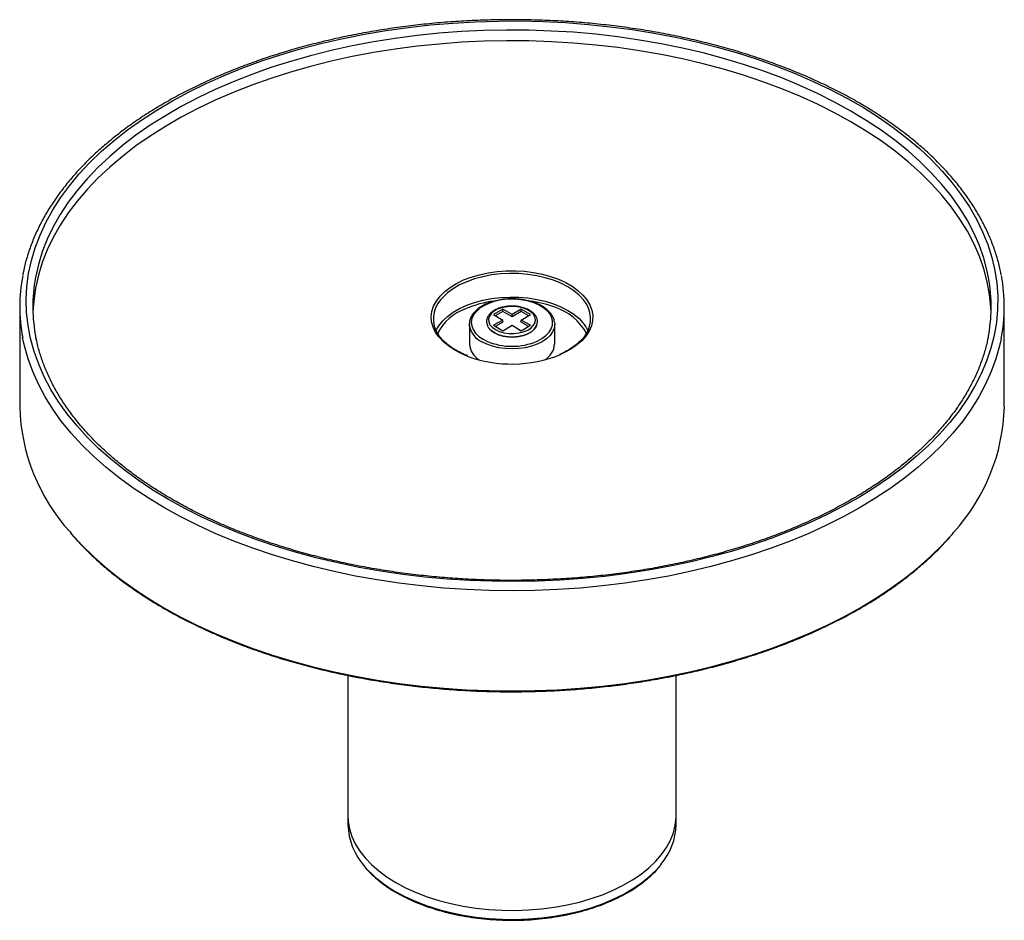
# Paper-space layout '_Isométrica' of a CAD drawing. Header units: millimetres. Extents: x -75 to 75, y -14 to 123.
import ezdxf

# ---------------------------------------------------------------- set-up
doc = ezdxf.new("R2010")
doc.units = ezdxf.units.MM

psp = doc.layouts.new('_Isométrica')

# ---------------------------------------------------------------- linework, layer by layer
at = {"color": 7, "linetype": 'Continuous', "lineweight": 25}
for p, q in [((-75, 79.2), (-75, 63.94)), ((-1.41, 78.8), (-2.83, 77.98)), ((-1.41, 78.47), (-2.55, 77.82)), ((0, 77.98), (-1.41, 78.8)), ((-1.41, 78.47), (-1.41, 78.8)), ((0, 77.65), (-1.41, 78.47)), ((1.41, 78.8), (0, 77.98)), ((1.41, 78.47), (0, 77.65)), ((2.83, 77.98), (1.41, 78.8)), ((1.41, 78.47), (1.41, 78.8)), ((2.55, 77.82), (1.41, 78.47)), ((75, 63.94), (75, 79.2)), ((-6.5, 76.51), (-6.5, 73.49)), ((-6.47, 76.17), (-6.5, 76.51)), ((-2.83, 77.98), (-1.41, 77.16)), ((-1.41, 77.16), (-2.83, 76.35)), ((-1.41, 76.84), (-2.55, 76.18)), ((-1.41, 76.84), (-1.41, 77.16)), ((0, 77.65), (0, 77.98)), ((1.41, 77.16), (2.83, 77.98)), ((2.83, 76.35), (1.41, 77.16)), ((1.41, 76.84), (1.41, 77.16)), ((2.55, 76.18), (1.41, 76.84)), ((6.47, 76.84), (6.5, 76.51)), ((6.5, 73.49), (6.5, 76.51)), ((-2.83, 76.35), (-1.41, 75.53)), ((-1.41, 75.53), (0, 76.35)), ((0, 76.35), (1.41, 75.53)), ((1.41, 75.53), (2.83, 76.35)), ((-25, 23), (-25, 0.24)), ((25, 0.24), (25, 23))]:
    psp.add_line(p, q, dxfattribs=at)
at = {"color": 8, "linetype": 'Continuous', "lineweight": 25}
psp.add_line((-4.38, 74.22), (-3.84, 73.94), dxfattribs=at)
at = {"color": 7, "linetype": 'Continuous', "lineweight": 25, "flags": 128}
for points in [[(-52.33, 49.81), (-54.7, 51.25), (-56.96, 52.75), (-59.1, 54.31), (-61.11, 55.93), (-62.98, 57.59), (-64.72, 59.31), (-66.32, 61.07), (-67.78, 62.87), (-69.08, 64.71), (-70.24, 66.58), (-71.25, 68.49), (-72.1, 70.41), (-72.8, 72.36), (-73.34, 74.32), (-73.72, 76.3), (-73.94, 78.28), (-74, 80.27), (-73.9, 82.26), (-73.64, 84.24), (-73.22, 86.21), (-72.64, 88.17), (-71.9, 90.11), (-71.01, 92.03), (-69.97, 93.93), (-68.77, 95.79), (-67.43, 97.62), (-65.93, 99.42), (-64.3, 101.17), (-62.53, 102.87), (-60.62, 104.52), (-58.58, 106.13), (-56.41, 107.67), (-54.12, 109.16), (-51.71, 110.58), (-49.19, 111.93), (-46.57, 113.22), (-43.84, 114.43), (-41.02, 115.58), (-38.11, 116.64), (-35.12, 117.62), (-32.05, 118.53), (-28.91, 119.34), (-25.71, 120.08), (-22.46, 120.73), (-19.15, 121.28), (-15.81, 121.75), (-12.43, 122.13), (-9.02, 122.42), (-5.59, 122.62), (-2.15, 122.72), (1.29, 122.73), (4.73, 122.65), (8.16, 122.48), (11.58, 122.21), (14.96, 121.86), (18.32, 121.41), (21.64, 120.87), (24.9, 120.25), (28.12, 119.54), (31.27, 118.74), (34.36, 117.86), (37.37, 116.89), (40.3, 115.85), (43.15, 114.73), (45.9, 113.53), (48.55, 112.26), (51.09, 110.92), (53.53, 109.52), (55.85, 108.05), (58.05, 106.52), (60.12, 104.93), (62.06, 103.29), (63.87, 101.6), (65.54, 99.86), (67.07, 98.07), (68.45, 96.25), (69.68, 94.4), (70.77, 92.51), (71.7, 90.6), (72.47, 88.66), (73.09, 86.7), (73.55, 84.73), (73.85, 82.75), (73.99, 80.77), (73.97, 78.78), (73.79, 76.79), (73.45, 74.81), (72.95, 72.85), (72.29, 70.9), (71.48, 68.96), (70.51, 67.06), (69.39, 65.18), (68.12, 63.33), (66.7, 61.52), (65.13, 59.75), (63.43, 58.02), (61.59, 56.34), (59.61, 54.71), (57.51, 53.14), (55.28, 51.62), (52.93, 50.17), (50.47, 48.78), (47.9, 47.46), (45.22, 46.21), (42.44, 45.03), (39.58, 43.93), (36.63, 42.9), (33.6, 41.96), (30.49, 41.1), (27.32, 40.32), (24.09, 39.63), (20.81, 39.03), (17.48, 38.51), (14.12, 38.09), (10.72, 37.75), (7.31, 37.51), (3.87, 37.36), (0.43, 37.3), (-3.01, 37.34), (-6.45, 37.46), (-9.87, 37.68), (-13.27, 37.99), (-16.65, 38.4), (-19.98, 38.89), (-23.28, 39.47), (-26.52, 40.14), (-29.7, 40.89), (-32.83, 41.73), (-35.88, 42.66), (-38.85, 43.66), (-41.74, 44.74), (-44.53, 45.9), (-47.24, 47.14), (-49.83, 48.44), (-52.33, 49.81)], [(72.99, 78.39), (72.95, 79.05), (72.75, 81.03), (72.39, 82.99), (71.87, 84.94), (71.2, 86.88), (70.36, 88.8), (69.37, 90.69), (68.23, 92.55), (66.94, 94.38), (65.5, 96.17), (63.92, 97.93), (62.2, 99.63), (60.34, 101.29), (58.35, 102.9), (56.23, 104.45), (53.98, 105.94), (51.62, 107.37), (49.14, 108.73), (46.56, 110.03), (43.87, 111.25), (41.09, 112.4), (38.22, 113.48), (35.26, 114.47), (32.22, 115.39), (29.12, 116.22), (25.95, 116.96), (22.72, 117.62), (19.44, 118.19), (16.12, 118.67), (12.77, 119.06), (9.39, 119.36), (5.98, 119.57), (2.57, 119.69), (-0.86, 119.71), (-4.28, 119.64), (-7.69, 119.48), (-11.08, 119.22), (-14.45, 118.88), (-17.79, 118.44), (-21.09, 117.92), (-24.34, 117.3), (-27.54, 116.6), (-30.68, 115.81), (-33.75, 114.94), (-36.75, 113.98), (-39.66, 112.95), (-42.49, 111.84), (-45.23, 110.65), (-47.86, 109.39), (-50.39, 108.06), (-52.81, 106.66), (-55.12, 105.2), (-57.3, 103.68), (-59.36, 102.1), (-61.29, 100.47), (-63.08, 98.78), (-64.73, 97.05), (-66.24, 95.28), (-67.61, 93.47), (-68.82, 91.62), (-69.89, 89.75), (-70.8, 87.84), (-71.56, 85.91), (-72.15, 83.97), (-72.59, 82.01), (-72.87, 80.04), (-72.99, 78.39)], [(-2.53, 75.7), (-1.93, 75.42), (-1.23, 75.23), (-0.48, 75.12), (0.29, 75.11), (1.05, 75.19), (1.76, 75.37), (2.39, 75.63), (2.9, 75.96), (3.29, 76.35), (3.51, 76.77), (3.58, 77.22), (3.47, 77.66), (3.2, 78.08), (2.79, 78.46), (2.24, 78.77), (1.59, 79.01), (0.86, 79.17), (0.1, 79.23), (-0.67, 79.19), (-1.41, 79.06), (-2.09, 78.84), (-2.66, 78.54), (-3.11, 78.18), (-3.42, 77.77), (-3.56, 77.33), (-3.54, 76.88), (-3.36, 76.45), (-3.01, 76.05), (-2.53, 75.7)], [(-11.59, 75.53), (-11.15, 76.29), (-10.76, 76.8)], [(-3.21, 75.58), (-3.19, 75.56), (-2.69, 75.2)], [(-2.69, 75.2), (-2.07, 74.92), (-1.36, 74.71), (-0.59, 74.59), (0.2, 74.56), (0.98, 74.64), (1.73, 74.8), (2.39, 75.05), (2.95, 75.37), (3.39, 75.76), (3.67, 76.19), (3.7, 76.26)], [(-25, 1.63), (-24.95, 0.76), (-24.75, -0.39), (-24.39, -1.54), (-23.87, -2.66), (-23.19, -3.76), (-22.37, -4.82), (-21.39, -5.83), (-20.28, -6.8), (-19.04, -7.72), (-17.68, -8.57)], [(-25, 1.63), (-24.95, 0.76), (-24.75, -0.39), (-24.39, -1.54), (-23.87, -2.66), (-23.19, -3.76), (-22.37, -4.82), (-21.39, -5.83), (-20.28, -6.8), (-19.04, -7.72), (-17.68, -8.57)], [(-17.68, -8.57), (-16.2, -9.36), (-14.61, -10.08), (-12.93, -10.72), (-11.17, -11.28), (-9.33, -11.76), (-7.44, -12.15), (-5.49, -12.45), (-3.51, -12.66), (-1.51, -12.77), (0.5, -12.8), (2.51, -12.73), (4.51, -12.56), (6.47, -12.31), (8.39, -11.96), (10.26, -11.53), (12.06, -11.01), (13.78, -10.41), (15.42, -9.73), (16.95, -8.97), (18.38, -8.15), (19.68, -7.27), (20.86, -6.32), (21.9, -5.33), (22.8, -4.29), (23.55, -3.21), (24.15, -2.1), (24.59, -0.97), (24.87, 0.18), (24.99, 1.34), (25, 1.63)], [(-17.68, -8.57), (-16.2, -9.36), (-14.61, -10.08), (-12.93, -10.72), (-11.17, -11.28), (-9.33, -11.76), (-7.44, -12.15), (-5.49, -12.45), (-3.51, -12.66), (-1.51, -12.77), (0.5, -12.8), (2.51, -12.73), (4.51, -12.56), (6.47, -12.31), (8.39, -11.96), (10.26, -11.53), (12.06, -11.01), (13.78, -10.41), (15.42, -9.73), (16.95, -8.97), (18.38, -8.15), (19.68, -7.27), (20.86, -6.32), (21.9, -5.33), (22.8, -4.29), (23.55, -3.21), (24.15, -2.1), (24.59, -0.97), (24.87, 0.18), (24.99, 1.34), (25, 1.63)]]:
    psp.add_lwpolyline(points, dxfattribs=at)
at = {"color": 8, "linetype": 'Continuous', "lineweight": 25, "flags": 128}
for points in [[(72.6, 83.6), (72.39, 84.62), (71.87, 86.58), (71.2, 88.51), (70.36, 90.43), (69.37, 92.32), (68.23, 94.18), (66.94, 96.01), (65.5, 97.81), (63.92, 99.56), (62.2, 101.27), (60.34, 102.92), (58.35, 104.53), (56.23, 106.08), (53.98, 107.57), (51.62, 109), (49.14, 110.37), (46.56, 111.66), (43.87, 112.89), (41.09, 114.04), (38.22, 115.11), (35.26, 116.11), (32.22, 117.02), (29.12, 117.85), (25.95, 118.59), (22.72, 119.25), (19.44, 119.82), (16.12, 120.31), (12.77, 120.7), (9.39, 121), (5.98, 121.2), (2.57, 121.32), (-0.86, 121.34), (-4.28, 121.27), (-7.69, 121.11), (-11.08, 120.86), (-14.45, 120.51), (-17.79, 120.08), (-21.09, 119.55), (-24.34, 118.93), (-27.54, 118.23), (-30.68, 117.44), (-33.75, 116.57), (-36.75, 115.62), (-39.66, 114.58), (-42.49, 113.47), (-45.23, 112.28), (-47.86, 111.02), (-50.39, 109.69), (-52.81, 108.3), (-55.12, 106.84), (-57.3, 105.31), (-59.36, 103.73), (-61.29, 102.1), (-63.08, 100.42), (-64.73, 98.69), (-66.24, 96.91), (-67.61, 95.1), (-68.82, 93.26), (-69.89, 91.38), (-70.8, 89.47), (-71.56, 87.55), (-72.15, 85.6), (-72.59, 83.64), (-72.6, 83.63)], [(-8.7, 72.55), (-9.63, 73.16), (-10.44, 73.82), (-11.11, 74.53), (-11.64, 75.28), (-12.02, 76.06), (-12.24, 76.86), (-12.3, 77.67), (-12.2, 78.48), (-11.94, 79.28), (-11.52, 80.05), (-10.96, 80.79), (-10.25, 81.5), (-9.41, 82.14), (-8.45, 82.73), (-7.37, 83.26), (-6.2, 83.7), (-4.95, 84.07), (-3.63, 84.36), (-2.27, 84.55), (-0.88, 84.65), (0.53, 84.67), (1.92, 84.58), (3.3, 84.41), (4.63, 84.15), (5.89, 83.8), (7.09, 83.37), (8.19, 82.87), (9.18, 82.3), (10.05, 81.66), (10.8, 80.97), (11.4, 80.24), (11.85, 79.47), (12.15, 78.68), (12.29, 77.88), (12.27, 77.06), (12.09, 76.26), (11.75, 75.47), (11.26, 74.71), (10.62, 73.99), (9.85, 73.32), (8.94, 72.7), (7.92, 72.14), (7.38, 71.89)], [(10.9, 80.22), (10.88, 80.25), (10.21, 80.96), (9.41, 81.62), (8.49, 82.22), (7.44, 82.76), (6.3, 83.22), (5.07, 83.6), (3.77, 83.9), (2.43, 84.11), (1.05, 84.23), (-0.35, 84.25), (-1.74, 84.18), (-3.11, 84.02), (-4.43, 83.76), (-5.7, 83.42), (-6.88, 83), (-7.98, 82.5), (-8.96, 81.93), (-9.83, 81.3), (-10.56, 80.61), (-10.87, 80.26)], [(-10.76, 76.8), (-10.56, 77.02), (-9.83, 77.71), (-8.96, 78.34), (-7.98, 78.91), (-6.88, 79.41), (-5.7, 79.83), (-4.43, 80.17), (-3.11, 80.43), (-1.74, 80.59), (-0.35, 80.66), (1.05, 80.63), (2.43, 80.52), (3.77, 80.31), (5.07, 80.01), (6.3, 79.63), (7.44, 79.17), (8.49, 78.63), (9.41, 78.03), (10.21, 77.37), (10.8, 76.75)], [(3.84, 73.94), (4.56, 74.33), (5.17, 74.78), (5.65, 75.29), (5.99, 75.83), (6.17, 76.4), (6.19, 76.97), (6.05, 77.54), (5.75, 78.09), (5.31, 78.61), (4.72, 79.07), (4.02, 79.48), (3.21, 79.82), (2.31, 80.08), (1.36, 80.25), (0.37, 80.33), (-0.62, 80.32), (-1.6, 80.21), (-2.54, 80.02), (-3.42, 79.74), (-4.2, 79.39), (-4.88, 78.96), (-5.43, 78.48), (-5.84, 77.96), (-6.1, 77.4), (-6.2, 76.83), (-6.14, 76.25), (-5.92, 75.69), (-5.55, 75.16), (-5.03, 74.66), (-4.38, 74.22), (-4.38, 74.22)], [(6.5, 76.51), (6.42, 75.92), (6.18, 75.35), (5.79, 74.81), (5.26, 74.3), (4.6, 73.86), (3.82, 73.47), (2.95, 73.17), (2.01, 72.94), (1.02, 72.8), (0, 72.76), (-1.02, 72.8), (-2.01, 72.94), (-2.95, 73.17), (-3.82, 73.47), (-4.6, 73.86)], [(-2.69, 75.2), (-3.19, 75.56), (-3.51, 75.91)], [(3.74, 76.36), (3.67, 76.19), (3.39, 75.76), (2.95, 75.37), (2.39, 75.05), (1.73, 74.8), (0.98, 74.64), (0.2, 74.56), (-0.59, 74.59), (-1.36, 74.71), (-2.07, 74.92), (-2.69, 75.2)], [(-53.03, 48.59), (-55.43, 50.04), (-57.7, 51.54), (-59.85, 53.11), (-61.87, 54.74), (-63.77, 56.41), (-65.52, 58.14), (-67.14, 59.91), (-68.61, 61.72), (-69.94, 63.56), (-71.11, 65.45), (-72.14, 67.36), (-73.01, 69.29), (-73.72, 71.25), (-74.28, 73.22), (-74.55, 74.48)], [(74.51, 74.29), (74.28, 73.22), (73.72, 71.25), (73.01, 69.29), (72.14, 67.36), (71.11, 65.45), (69.94, 63.56), (68.61, 61.72), (67.14, 59.91), (65.52, 58.14), (63.77, 56.41), (61.87, 54.74), (59.85, 53.11), (57.7, 51.54), (55.43, 50.04), (53.03, 48.59), (50.53, 47.21), (47.91, 45.89), (45.2, 44.65), (42.39, 43.48), (39.48, 42.39), (36.5, 41.38), (33.43, 40.45), (30.29, 39.6), (27.09, 38.83), (23.83, 38.15), (20.52, 37.56), (17.17, 37.06), (13.78, 36.65), (10.36, 36.32), (6.92, 36.09), (3.46, 35.95), (0, 35.91), (-3.46, 35.95), (-6.92, 36.09), (-10.36, 36.32), (-13.78, 36.65), (-17.17, 37.06), (-20.52, 37.56), (-23.83, 38.15), (-27.09, 38.83), (-30.29, 39.6), (-33.43, 40.45), (-36.5, 41.38), (-39.48, 42.39), (-42.39, 43.48), (-45.2, 44.65), (-47.91, 45.89), (-50.53, 47.21), (-53.03, 48.59)], [(-6.84, 71.67), (-7.65, 72.01), (-8.7, 72.55)], [(-67.33, 44.87), (-67.14, 44.64), (-65.52, 42.87), (-63.77, 41.14), (-61.87, 39.47), (-59.85, 37.84), (-57.7, 36.28), (-55.43, 34.77), (-53.03, 33.32), (-50.53, 31.94), (-47.91, 30.63), (-45.2, 29.38), (-42.39, 28.22), (-39.48, 27.12), (-36.5, 26.11), (-33.43, 25.18), (-30.29, 24.33), (-27.09, 23.56), (-23.83, 22.88), (-20.52, 22.29), (-17.17, 21.79), (-13.78, 21.38), (-10.36, 21.05), (-6.92, 20.82), (-3.46, 20.68), (0, 20.64), (3.46, 20.68), (6.92, 20.82), (10.36, 21.05), (13.78, 21.38), (17.17, 21.79), (20.52, 22.29), (23.83, 22.88), (27.09, 23.56), (30.29, 24.33), (33.43, 25.18), (36.5, 26.11), (39.48, 27.12), (42.39, 28.22), (45.2, 29.38), (47.91, 30.63), (50.53, 31.94), (53.03, 33.32), (55.43, 34.77), (57.7, 36.28), (59.85, 37.84), (61.87, 39.47), (63.77, 41.14), (65.52, 42.87), (67.14, 44.64), (67.25, 44.77)], [(-17.68, -9.96), (-16.2, -10.75), (-14.61, -11.46), (-12.93, -12.11), (-11.17, -12.67), (-9.33, -13.14), (-7.44, -13.53), (-5.49, -13.83), (-3.51, -14.04), (-1.51, -14.16), (0.5, -14.18), (2.51, -14.11), (4.51, -13.95), (6.47, -13.7), (8.39, -13.35), (10.26, -12.92), (12.06, -12.4), (13.78, -11.8), (15.42, -11.12), (16.95, -10.36), (18.38, -9.54), (19.68, -8.66), (20.86, -7.71), (21.9, -6.72), (22.7, -5.81)]]:
    psp.add_lwpolyline(points, dxfattribs=at)
at = {"color": 7, "linetype": 'Continuous', "lineweight": 25}
for centre, radius, start, end in [((-49.78, 79.2), 25.21, 169.1786, 190.7955), ((-48.48, 79.2), 24.52, 169.5914, 191.3305), ((48.45, 79.2), 24.55, 348.6754, 10.3102), ((49.78, 79.2), 25.22, 348.7545, 10.8028), ((-7.6, 77.34), 4.38, 138.2766, 213.8349), ((-0.6, 63.75), 16.44, 97.3533, 113.2672), ((0.44, 63.04), 17.17, 69.2907, 82.2886), ((7.59, 77.34), 4.39, 326.0036, 41.0061), ((6.51, 73.12), 5.62, 25.403, 40.2447), ((0, 82.87), 9.72, 246.7543, 293.2733), ((-3.35, 73.79), 3.16, 185.4478, 238.9299), ((3.42, 73.74), 3.09, 300.3603, 355.262), ((-0.02, 90.18), 19.73, 249.771, 292.0069), ((-45.42, 64.75), 29.59, 181.5805, 222.2184), ((45.39, 64.76), 29.63, 317.5612, 358.4073), ((-15.14, 0.51), 9.86, 181.5577, 222.5292), ((15.39, 0.44), 9.61, 319.4692, 358.8424)]:
    psp.add_arc(centre, radius, start, end, dxfattribs=at)
at = {"color": 8, "linetype": 'Continuous', "lineweight": 25}
for centre, radius, start, end in [((-4.53, 71.65), 7.65, 109.5924, 153.208), ((4.06, 71.19), 8.28, 28.1691, 72.7994), ((-3.18, 76.92), 3.38, 192.7863, 245.2319), ((-9, 5.67), 17.88, 221.3978, 240.9572)]:
    psp.add_arc(centre, radius, start, end, dxfattribs=at)
at = {"color": 7, "linetype": 'Continuous', "lineweight": 25}
for points, knots in [([(74.52, 84.05), (74.48, 84.3), (74.33, 85.19), (73.91, 86.7), (73.29, 88.59), (72.51, 90.45), (71.6, 92.3), (70.55, 94.12), (69.36, 95.92), (68.04, 97.68), (66.59, 99.4), (65, 101.09), (63.3, 102.73), (61.47, 104.33), (59.52, 105.88), (57.45, 107.37), (55.28, 108.81), (53, 110.2), (50.62, 111.52), (48.14, 112.78), (45.57, 113.98), (42.91, 115.1), (40.17, 116.16), (37.36, 117.15), (34.47, 118.07), (31.52, 118.91), (28.5, 119.67), (25.44, 120.36), (22.32, 120.97), (19.16, 121.49), (15.97, 121.94), (12.74, 122.31), (9.49, 122.59), (6.22, 122.79), (2.94, 122.9), (-0.34, 122.94), (-3.63, 122.89), (-6.91, 122.75), (-10.17, 122.54), (-13.42, 122.24), (-16.64, 121.85), (-19.82, 121.39), (-22.97, 120.85), (-26.08, 120.22), (-29.14, 119.52), (-32.14, 118.74), (-35.08, 117.88), (-37.95, 116.95), (-40.75, 115.95), (-43.47, 114.87), (-46.11, 113.73), (-48.67, 112.52), (-51.12, 111.25), (-53.49, 109.91), (-55.74, 108.52), (-57.9, 107.06), (-59.94, 105.55), (-61.86, 103.99), (-63.67, 102.38), (-65.36, 100.73), (-66.91, 99.03), (-68.34, 97.29), (-69.64, 95.52), (-70.8, 93.71), (-71.82, 91.88), (-72.71, 90.02), (-73.45, 88.14), (-74.04, 86.25), (-74.4, 84.89), (-74.52, 84.15), (-74.53, 84.06)], [0, 0, 0, 0, 0.0058032, 0.0206691, 0.0355519, 0.0504555, 0.0653822, 0.0803327, 0.0953061, 0.1103005, 0.1253132, 0.1403412, 0.1553815, 0.1704313, 0.1854879, 0.2005491, 0.2156131, 0.2306784, 0.2457436, 0.2608079, 0.2758708, 0.2909318, 0.3059908, 0.3210477, 0.3361024, 0.351155, 0.3662055, 0.3812542, 0.3963012, 0.4113467, 0.4263909, 0.4414339, 0.456476, 0.4715175, 0.4865585, 0.5015993, 0.51664, 0.5316809, 0.5467222, 0.5617641, 0.5768068, 0.5918505, 0.6068955, 0.621942, 0.6369902, 0.6520403, 0.6670924, 0.6821469, 0.6972037, 0.7122631, 0.727325, 0.7423895, 0.7574564, 0.7725254, 0.7875963, 0.8026684, 0.8177407, 0.8328118, 0.8478801, 0.8629437, 0.8780002, 0.8930469, 0.9080807, 0.9230984, 0.9380968, 0.9530733, 0.968026, 0.982954, 0.9978582, 1, 1, 1, 1]), ([(6.46, 76.87), (6.45, 76.93), (6.43, 77.18), (6.25, 77.61), (5.92, 78.16), (5.45, 78.66), (4.86, 79.12), (4.16, 79.52), (3.37, 79.85), (2.5, 80.11), (1.58, 80.29), (0.62, 80.39), (-0.35, 80.4), (-1.31, 80.33), (-2.24, 80.17), (-3.13, 79.93), (-3.95, 79.62), (-4.68, 79.24), (-5.31, 78.79), (-5.82, 78.28), (-6.2, 77.73), (-6.43, 77.15), (-6.53, 76.62), (-6.48, 76.28), (-6.46, 76.15)], [0, 0, 0, 0, 0.0136739, 0.0595876, 0.1058991, 0.1529384, 0.2005974, 0.2485826, 0.2966473, 0.3446692, 0.3926317, 0.4405481, 0.4884428, 0.536344, 0.5842735, 0.6322605, 0.680335, 0.7285201, 0.7768161, 0.8251422, 0.873254, 0.9207923, 0.967493, 1, 1, 1, 1]), ([(2.68, 78.64), (2.58, 78.69), (2.29, 78.85), (1.75, 79.05), (1.05, 79.21), (0.31, 79.29), (-0.44, 79.28), (-1.17, 79.19), (-1.87, 79.01), (-2.49, 78.76), (-3.03, 78.43), (-3.46, 78.04), (-3.75, 77.59), (-3.89, 77.12), (-3.88, 76.67), (-3.78, 76.41), (-3.73, 76.3)], [0, 0, 0, 0, 0.040243, 0.116153, 0.191944, 0.267582, 0.343156, 0.418791, 0.494587, 0.570688, 0.647207, 0.72409, 0.800454, 0.874817, 0.946564, 1, 1, 1, 1]), ([(3.75, 76.34), (3.79, 76.44), (3.89, 76.7), (3.88, 77.12), (3.75, 77.58), (3.48, 78), (3.12, 78.36), (2.82, 78.55), (2.68, 78.64)], [0, 0, 0, 0, 0.123739, 0.306, 0.484757, 0.664368, 0.8491, 1, 1, 1, 1]), ([(-8.55, 72.57), (-8.71, 72.66), (-9.16, 72.93), (-9.84, 73.43), (-10.53, 74.05), (-11, 74.59), (-11.2, 74.91), (-11.25, 75.01)], [0, 0, 0, 0, 0.133129, 0.386771, 0.640419, 0.894233, 1, 1, 1, 1]), ([(-3.73, 76.3), (-3.72, 76.26), (-3.66, 76.08), (-3.48, 75.83), (-3.28, 75.66), (-3.21, 75.59)], [0, 0, 0, 0, 0.137451, 0.706722, 1, 1, 1, 1]), ([(-51.83, 49.86), (-52.22, 50.1), (-53.37, 50.77), (-55.2, 51.93), (-57.26, 53.35), (-59.21, 54.82), (-61.04, 56.34), (-62.75, 57.91), (-64.34, 59.51), (-65.8, 61.15), (-67.13, 62.83), (-68.34, 64.54), (-69.41, 66.27), (-70.34, 68.03), (-71.14, 69.81), (-71.79, 71.61), (-72.26, 73.18), (-72.45, 74.15), (-72.52, 74.52)], [0, 0, 0, 0, 0.03466, 0.100595, 0.166528, 0.23246, 0.298395, 0.364341, 0.430306, 0.4963, 0.562337, 0.628431, 0.694598, 0.760854, 0.827216, 0.893694, 0.960297, 1, 1, 1, 1]), ([(72.52, 74.51), (72.47, 74.25), (72.31, 73.38), (71.88, 71.9), (71.25, 70.09), (70.47, 68.3), (69.55, 66.53), (68.5, 64.78), (67.31, 63.07), (65.99, 61.38), (64.54, 59.73), (62.97, 58.12), (61.27, 56.55), (59.45, 55.02), (57.52, 53.54), (55.47, 52.11), (53.31, 50.73), (51.05, 49.4), (48.69, 48.14), (46.23, 46.93), (43.68, 45.79), (41.04, 44.71), (38.32, 43.7), (35.52, 42.76), (32.66, 41.9), (29.73, 41.1), (26.74, 40.38), (23.7, 39.74), (20.61, 39.17), (17.48, 38.69), (14.31, 38.28), (11.12, 37.96), (7.9, 37.72), (4.67, 37.56), (1.43, 37.48), (-1.81, 37.48), (-5.05, 37.57), (-8.28, 37.74), (-11.49, 37.99), (-14.68, 38.33), (-17.84, 38.74), (-20.97, 39.24), (-24.06, 39.81), (-27.09, 40.46), (-30.07, 41.19), (-33, 41.99), (-35.85, 42.87), (-38.64, 43.82), (-41.35, 44.83), (-43.98, 45.92), (-46.52, 47.07), (-48.92, 48.26), (-50.68, 49.2), (-51.61, 49.74), (-51.83, 49.86)], [0, 0, 0, 0, 0.008607, 0.028575, 0.048512, 0.068414, 0.08828, 0.108111, 0.127911, 0.147684, 0.167434, 0.187166, 0.206885, 0.226595, 0.246298, 0.265997, 0.285695, 0.305392, 0.325089, 0.344788, 0.36449, 0.384194, 0.403901, 0.423611, 0.443324, 0.463039, 0.482758, 0.502479, 0.522202, 0.541927, 0.561655, 0.581383, 0.601113, 0.620843, 0.640575, 0.660306, 0.680038, 0.699769, 0.719499, 0.739228, 0.758956, 0.778683, 0.798407, 0.818129, 0.837849, 0.857566, 0.87728, 0.89699, 0.916698, 0.936401, 0.956102, 0.975799, 0.994459, 1, 1, 1, 1]), ([(11.24, 74.99), (11.19, 74.91), (11.01, 74.59), (10.55, 74.08), (9.86, 73.44), (9.05, 72.86), (8.19, 72.34), (7.55, 72.06), (7.26, 71.93)], [0, 0, 0, 0, 0.066548, 0.260172, 0.45284, 0.645017, 0.837021, 1, 1, 1, 1]), ([(-6.73, 71.71), (-7.01, 71.82), (-7.66, 72.08), (-8.22, 72.39), (-8.55, 72.57)], [0, 0, 0, 0, 0.427589, 1, 1, 1, 1]), ([(-67.28, 44.75), (-67.11, 44.55), (-66.46, 43.76), (-65.21, 42.45), (-63.53, 40.81), (-61.72, 39.22), (-59.79, 37.68), (-57.74, 36.19), (-55.59, 34.75), (-53.33, 33.37), (-50.96, 32.05), (-48.5, 30.79), (-45.95, 29.59), (-43.31, 28.46), (-40.58, 27.39), (-37.78, 26.4), (-34.9, 25.48), (-31.96, 24.63), (-28.95, 23.86), (-25.89, 23.16), (-22.79, 22.55), (-19.63, 22.01), (-16.44, 21.55), (-13.22, 21.18), (-9.97, 20.88), (-6.71, 20.67), (-3.43, 20.54), (-0.14, 20.5), (3.14, 20.54), (6.42, 20.66), (9.69, 20.86), (12.94, 21.15), (16.16, 21.52), (19.35, 21.97), (22.51, 22.5), (25.62, 23.11), (28.69, 23.8), (31.7, 24.56), (34.64, 25.4), (37.53, 26.32), (40.34, 27.3), (43.07, 28.36), (45.72, 29.49), (48.28, 30.68), (50.75, 31.93), (53.12, 33.25), (55.4, 34.63), (57.56, 36.06), (59.61, 37.55), (61.55, 39.09), (63.38, 40.67), (65.07, 42.31), (66.34, 43.64), (67.01, 44.43), (67.19, 44.65)], [0, 0, 0, 0, 0.007147, 0.02684, 0.046539, 0.066241, 0.085946, 0.105652, 0.12536, 0.145068, 0.164777, 0.184484, 0.204192, 0.223898, 0.243604, 0.263309, 0.283013, 0.302716, 0.322418, 0.34212, 0.361821, 0.381521, 0.401221, 0.42092, 0.440619, 0.460318, 0.480017, 0.499715, 0.519414, 0.539112, 0.558811, 0.57851, 0.598209, 0.617908, 0.637608, 0.657309, 0.67701, 0.696712, 0.716415, 0.736118, 0.755823, 0.775528, 0.795235, 0.814942, 0.834651, 0.85436, 0.874071, 0.893781, 0.913492, 0.933203, 0.952913, 0.972621, 0.992326, 1, 1, 1, 1]), ([(-17.62, -10.1), (-17.38, -10.23), (-16.68, -10.62), (-15.46, -11.22), (-13.92, -11.87), (-12.3, -12.45), (-10.61, -12.96), (-8.86, -13.39), (-7.06, -13.74), (-5.22, -14.01), (-3.35, -14.2), (-1.46, -14.3), (0.44, -14.33), (2.33, -14.26), (4.21, -14.12), (6.07, -13.89), (7.89, -13.59), (9.67, -13.2), (11.39, -12.73), (13.05, -12.2), (14.63, -11.58), (16.13, -10.9), (17.54, -10.16), (18.85, -9.36), (20.04, -8.49), (21.12, -7.58), (22, -6.72), (22.45, -6.15), (22.64, -5.92)], [0, 0, 0, 0, 0.020889, 0.060555, 0.10022, 0.139877, 0.179526, 0.219167, 0.258801, 0.298429, 0.338053, 0.377673, 0.417292, 0.456911, 0.496532, 0.536155, 0.575782, 0.615416, 0.655057, 0.694708, 0.734368, 0.774039, 0.813722, 0.853414, 0.893113, 0.932811, 0.972497, 1, 1, 1, 1]), ([(-22.36, -6.27), (-22.32, -6.31), (-22.02, -6.7), (-21.33, -7.38), (-20.29, -8.3), (-19.13, -9.16), (-18.22, -9.75), (-17.7, -10.05), (-17.62, -10.1)], [0, 0, 0, 0, 0.032522, 0.265416, 0.498626, 0.732036, 0.953397, 1, 1, 1, 1])]:
    psp.add_open_spline(points, degree=3, knots=knots, dxfattribs=at)

doc.saveas('drawing.dxf')
